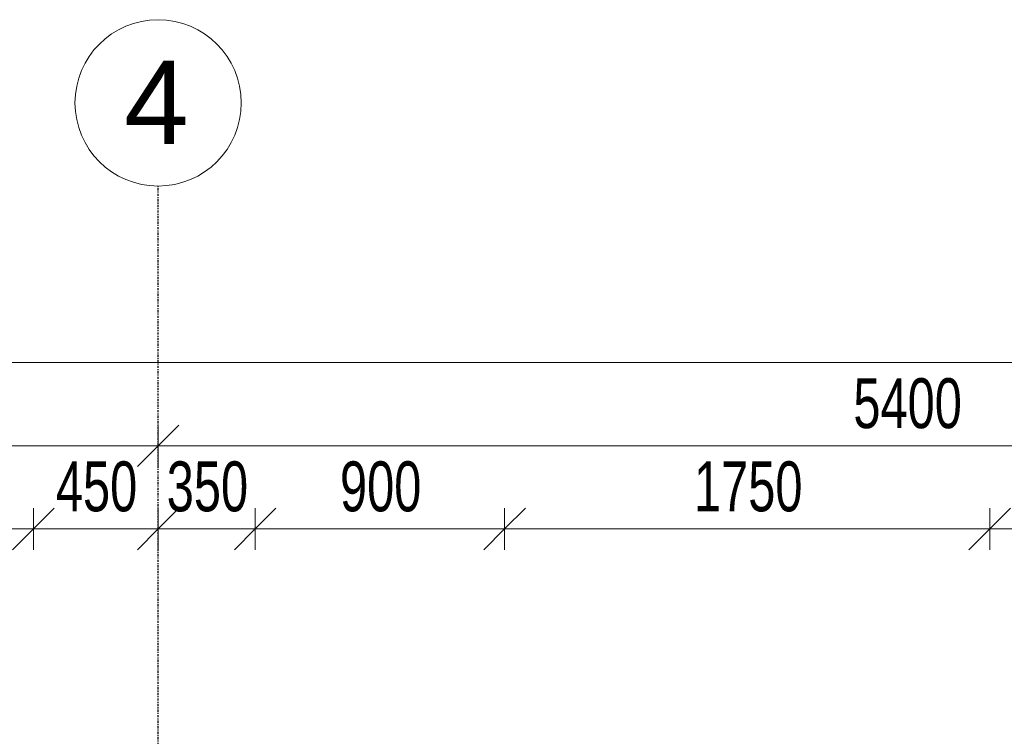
# Model space of a CAD drawing. Header units: millimetres. Extents: x -80560 to 110805, y -11020 to 52719.
# Tile 125 of 145: x 55995 to 59547, y 50135 to 52719. Entities that reach past the tile are written whole.
import ezdxf

# ---------------------------------------------------------------- set-up
doc = ezdxf.new("R2010")
doc.units = ezdxf.units.MM
doc.linetypes.add('CENTER2', pattern=[20, 8, -4, 4, -4])
for name, color, linetype, lineweight in [('A-ANNO-DIMS', 211, 'Continuous', 9), ('A-ANNO-DIMS-100', 211, 'Continuous', 9), ('S-GRID', 1, 'Continuous', 9), ('S-GRID-IDEN', 1, 'Continuous', 9)]:
    doc.layers.add(name, color=color, linetype=linetype, lineweight=lineweight)
doc.styles.add('Arial_4', font='arial.ttf', dxfattribs={"height": 300})
doc.styles.add('Arial_5', font='arial.ttf', dxfattribs={"width": 0.7, "height": 180})
doc.dimstyles.new('n3o_1_8', dxfattribs={"dimscale": 304.8, "dimtxt": 183.646692, "dimasz": 0.492126, "dimexe": 0.246063, "dimexo": 0.0625, "dimgap": 0.032808, "dimtad": 1, "dimdec": 0, "dimdsep": 46, "dimtxsty": 'Arial_5', "dimblk1": 'OBLIQUE', "dimblk2": 'OBLIQUE', "dimsah": 1, "dimcen": 0.09, "dimdle": 0.246063, "dimazin": 0, "dimtfac": 1, "dimtdec": 4, "dimtix": 1, "dimtmove": 0, "dimatfit": 3, "dimfxl": 0.246063, "dimfxlon": 1, "dimtvp": 1, "dimtolj": 1, "dimtzin": 0, "dimarcsym": 2})

# ---------------------------------------------------------------- blocks, each defined once
blk = doc.blocks.new('Grid - r_3_0mm-316018-DO_03 derde verdieping')
at = {"layer": 'S-GRID-IDEN'}
blk.add_circle((0, 0), 3, dxfattribs=at)
blk = doc.blocks.new('DIMBLOCK44-DO_03 derde verdieping')
at = {"layer": 'A-ANNO-DIMS-100'}
for p, q in [((55144.8, 50882.3), (55219.8, 50957.3)), ((55144.8, 50807.3), (55144.8, 50957.3)), ((56044.8, 50882.3), (56119.8, 50957.3)), ((56044.8, 50807.3), (56044.8, 50957.3)), ((55144.8, 50882.3), (55069.8, 50807.3)), ((55144.8, 50882.3), (56044.8, 50882.3)), ((55144.8, 50882.3), (55144.8, 50807.3)), ((56044.8, 50882.3), (55969.8, 50807.3)), ((56044.8, 50882.3), (56044.8, 50807.3))]:
    blk.add_line(p, q, dxfattribs=at)
at = {"layer": 'A-ANNO-DIMS-100', "color": 0, "insert": (55450.7, 51126), "char_height": 180, "width": 345.821, "attachment_point": 1, "line_spacing_factor": 0.941778, "style": 'Arial_5'}
blk.add_mtext('900', dxfattribs=at)
blk = doc.blocks.new('_Oblique')
at = {"color": 0, "linetype": 'ByBlock', "lineweight": -2}
blk.add_line((-0.5, -0.5), (0.5, 0.5), dxfattribs=at)
blk = doc.blocks.new('DIMBLOCK45-DO_03 derde verdieping')
at = {"layer": 'A-ANNO-DIMS-100'}
for p, q in [((56044.8, 50882.3), (56119.8, 50957.3)), ((56044.8, 50807.3), (56044.8, 50957.3)), ((56494.8, 50882.3), (56569.8, 50957.3)), ((56494.8, 50957.3), (56494.8, 50807.3)), ((56494.8, 50882.3), (56494.8, 50957.3)), ((56044.8, 50882.3), (55969.8, 50807.3)), ((56044.8, 50882.3), (56494.8, 50882.3)), ((56044.8, 50882.3), (56044.8, 50807.3)), ((56494.8, 50882.3), (56419.8, 50807.3))]:
    blk.add_line(p, q, dxfattribs=at)
at = {"layer": 'A-ANNO-DIMS-100', "color": 0, "insert": (56125.7, 51126), "char_height": 180, "width": 345.821, "attachment_point": 1, "line_spacing_factor": 0.941778, "style": 'Arial_5'}
blk.add_mtext('450', dxfattribs=at)
blk = doc.blocks.new('DIMBLOCK46-DO_03 derde verdieping')
at = {"layer": 'A-ANNO-DIMS-100'}
for p, q in [((56494.8, 50882.3), (56569.8, 50957.3)), ((56494.8, 50957.3), (56494.8, 50807.3)), ((56494.8, 50882.3), (56494.8, 50957.3)), ((56844.8, 50882.3), (56919.8, 50957.3)), ((56844.8, 50807.3), (56844.8, 50957.3)), ((56494.8, 50882.3), (56419.8, 50807.3)), ((56494.8, 50882.3), (56844.8, 50882.3)), ((56844.8, 50882.3), (56769.8, 50807.3)), ((56844.8, 50882.3), (56844.8, 50807.3))]:
    blk.add_line(p, q, dxfattribs=at)
at = {"layer": 'A-ANNO-DIMS-100', "color": 0, "insert": (56525.7, 51126), "char_height": 180, "width": 345.821, "attachment_point": 1, "line_spacing_factor": 0.941778, "style": 'Arial_5'}
blk.add_mtext('350', dxfattribs=at)
blk = doc.blocks.new('DIMBLOCK47-DO_03 derde verdieping')
at = {"layer": 'A-ANNO-DIMS-100'}
for p, q in [((56844.8, 50882.3), (56919.8, 50957.3)), ((56844.8, 50807.3), (56844.8, 50957.3)), ((57744.8, 50882.3), (57819.8, 50957.3)), ((57744.8, 50807.3), (57744.8, 50957.3)), ((56844.8, 50882.3), (56769.8, 50807.3)), ((56844.8, 50882.3), (57744.8, 50882.3)), ((56844.8, 50882.3), (56844.8, 50807.3)), ((57744.8, 50882.3), (57669.8, 50807.3)), ((57744.8, 50882.3), (57744.8, 50807.3))]:
    blk.add_line(p, q, dxfattribs=at)
at = {"layer": 'A-ANNO-DIMS-100', "color": 0, "insert": (57150.7, 51126), "char_height": 180, "width": 345.821, "attachment_point": 1, "line_spacing_factor": 0.941778, "style": 'Arial_5'}
blk.add_mtext('900', dxfattribs=at)
blk = doc.blocks.new('DIMBLOCK48-DO_03 derde verdieping')
at = {"layer": 'A-ANNO-DIMS-100'}
for p, q in [((57744.8, 50882.3), (57819.8, 50957.3)), ((57744.8, 50807.3), (57744.8, 50957.3)), ((59494.8, 50882.3), (59569.8, 50957.3)), ((59494.8, 50807.3), (59494.8, 50957.3)), ((57744.8, 50882.3), (57669.8, 50807.3)), ((57744.8, 50882.3), (59494.8, 50882.3)), ((57744.8, 50882.3), (57744.8, 50807.3)), ((59494.8, 50882.3), (59419.8, 50807.3)), ((59494.8, 50882.3), (59494.8, 50807.3))]:
    blk.add_line(p, q, dxfattribs=at)
at = {"layer": 'A-ANNO-DIMS-100', "color": 0, "insert": (58427.7, 51126), "char_height": 180, "width": 461.094, "attachment_point": 1, "line_spacing_factor": 0.941778, "style": 'Arial_5'}
blk.add_mtext('1750', dxfattribs=at)
blk = doc.blocks.new('DIMBLOCK49-DO_03 derde verdieping')
at = {"layer": 'A-ANNO-DIMS-100'}
for p, q in [((59494.8, 50882.3), (59569.8, 50957.3)), ((59494.8, 50807.3), (59494.8, 50957.3)), ((60394.8, 50882.3), (60469.8, 50957.3)), ((60394.8, 50807.3), (60394.8, 50957.3)), ((59494.8, 50882.3), (59419.8, 50807.3)), ((59494.8, 50882.3), (60394.8, 50882.3)), ((59494.8, 50882.3), (59494.8, 50807.3)), ((60394.8, 50882.3), (60319.8, 50807.3)), ((60394.8, 50882.3), (60394.8, 50807.3))]:
    blk.add_line(p, q, dxfattribs=at)
at = {"layer": 'A-ANNO-DIMS-100', "color": 0, "insert": (59800.7, 51126), "char_height": 180, "width": 345.821, "attachment_point": 1, "line_spacing_factor": 0.941778, "style": 'Arial_5'}
blk.add_mtext('900', dxfattribs=at)
blk = doc.blocks.new('DIMBLOCK181-DO_03 derde verdieping')
at = {"layer": 'A-ANNO-DIMS-100'}
for p, q in [((51094.8, 51182.3), (51169.8, 51257.3)), ((51094.8, 51257.3), (51094.8, 51107.3)), ((51094.8, 51182.3), (51094.8, 51257.3)), ((56494.8, 51182.3), (56569.8, 51257.3)), ((56494.8, 51257.3), (56494.8, 51107.3)), ((56494.8, 51182.3), (56494.8, 51257.3)), ((51094.8, 51182.3), (51019.8, 51107.3)), ((51094.8, 51182.3), (56494.8, 51182.3)), ((56494.8, 51182.3), (56419.8, 51107.3))]:
    blk.add_line(p, q, dxfattribs=at)
at = {"layer": 'A-ANNO-DIMS-100', "color": 0, "insert": (53602.7, 51426), "char_height": 180, "width": 461.094, "attachment_point": 1, "line_spacing_factor": 0.941778, "style": 'Arial_5'}
blk.add_mtext('5400', dxfattribs=at)
blk = doc.blocks.new('DIMBLOCK182-DO_03 derde verdieping')
at = {"layer": 'A-ANNO-DIMS-100'}
for p, q in [((56494.8, 51182.3), (56569.8, 51257.3)), ((56494.8, 51257.3), (56494.8, 51107.3)), ((56494.8, 51182.3), (56494.8, 51257.3)), ((61894.8, 51182.3), (61969.8, 51257.3)), ((61894.8, 51257.3), (61894.8, 51107.3)), ((61894.8, 51182.3), (61894.8, 51257.3)), ((56494.8, 51182.3), (56419.8, 51107.3)), ((56494.8, 51182.3), (61894.8, 51182.3)), ((61894.8, 51182.3), (61819.8, 51107.3))]:
    blk.add_line(p, q, dxfattribs=at)
at = {"layer": 'A-ANNO-DIMS-100', "color": 0, "insert": (59002.7, 51426), "char_height": 180, "width": 461.094, "attachment_point": 1, "line_spacing_factor": 0.941778, "style": 'Arial_5'}
blk.add_mtext('5400', dxfattribs=at)
blk = doc.blocks.new('DIMBLOCK187-DO_03 derde verdieping')
at = {"layer": 'A-ANNO-DIMS-100'}
for p, q in [((35523.8, 51482.3), (35598.8, 51557.3)), ((35523.8, 51407.3), (35523.8, 51557.3)), ((73415.8, 51482.3), (73490.8, 51557.3)), ((73415.8, 51407.3), (73415.8, 51557.3)), ((35448.8, 51482.3), (73490.8, 51482.3)), ((35523.8, 51482.3), (35448.8, 51407.3)), ((35523.8, 51482.3), (35523.8, 51407.3)), ((73415.8, 51482.3), (73340.8, 51407.3)), ((73415.8, 51482.3), (73415.8, 51407.3))]:
    blk.add_line(p, q, dxfattribs=at)
at = {"layer": 'A-ANNO-DIMS-100', "color": 0, "insert": (54229.7, 51726), "char_height": 180, "width": 576.368, "attachment_point": 1, "line_spacing_factor": 0.941778, "style": 'Arial_5'}
blk.add_mtext('37892', dxfattribs=at)

msp = doc.modelspace()

# ---------------------------------------------------------------- linework, layer by layer
at = {"layer": 'S-GRID', "linetype": 'CENTER2', "lineweight": 25}
msp.add_line((56494.8, 4383.3), (56494.8, 52119.1), dxfattribs=at)

# ---------------------------------------------------------------- block references
at = {"layer": 'S-GRID-IDEN', "xscale": 99.99999999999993, "yscale": 99.99999999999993, "zscale": 99.99999999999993}
msp.add_blockref('Grid - r_3_0mm-316018-DO_03 derde verdieping', (56494.8, 52419.1), dxfattribs=at)

# ---------------------------------------------------------------- texts
at = {"layer": 'S-GRID-IDEN', "insert": (56372.2, 52570.9), "char_height": 300, "width": 288.607, "attachment_point": 1, "style": 'Arial_4'}
msp.add_mtext('4', dxfattribs=at)

# ---------------------------------------------------------------- dimensions: what is measured, and where the dimension line sits
at = {"layer": 'A-ANNO-DIMS'}
for base, p1, p2, override, picture, middle in [((73415.8, 51482.3), (35523.8, 51407.3), (73415.8, 51407.3), {"dimpost": '<>', "dimfxl": 37892}, 'DIMBLOCK187-DO_03 derde verdieping', (54469.8, 51584.3)), ((56494.8, 51182.3), (51094.8, 51257.3), (56494.8, 51257.3), {"dimpost": '<>', "dimfxl": 5400}, 'DIMBLOCK181-DO_03 derde verdieping', (53794.8, 51284.2)), ((61894.8, 51182.3), (56494.8, 51257.3), (61894.8, 51257.3), {"dimpost": '<>', "dimfxl": 5400}, 'DIMBLOCK182-DO_03 derde verdieping', (59194.8, 51284.2)), ((56044.8, 50882.3), (55144.8, 50807.3), (56044.8, 50807.3), {"dimpost": '<>', "dimfxl": 900}, 'DIMBLOCK44-DO_03 derde verdieping', (55594.8, 50984.2)), ((56494.8, 50882.3), (56044.8, 50807.3), (56494.8, 50957.3), {"dimpost": '<>', "dimfxl": 474.341649}, 'DIMBLOCK45-DO_03 derde verdieping', (56269.8, 50984.2)), ((56844.8, 50882.3), (56494.8, 50957.3), (56844.8, 50807.3), {"dimpost": '<>', "dimfxl": 380.788655}, 'DIMBLOCK46-DO_03 derde verdieping', (56669.8, 50984.3)), ((57744.8, 50882.3), (56844.8, 50807.3), (57744.8, 50807.3), {"dimpost": '<>', "dimfxl": 900}, 'DIMBLOCK47-DO_03 derde verdieping', (57294.8, 50984.2)), ((59494.8, 50882.3), (57744.8, 50807.3), (59494.8, 50807.3), {"dimpost": '<>', "dimfxl": 1750}, 'DIMBLOCK48-DO_03 derde verdieping', (58619.8, 50984.2)), ((60394.8, 50882.3), (59494.8, 50807.3), (60394.8, 50807.3), {"dimpost": '<>', "dimfxl": 900}, 'DIMBLOCK49-DO_03 derde verdieping', (59944.8, 50984.2))]:
    dim = msp.add_linear_dim(base=base, p1=p1, p2=p2, dimstyle='n3o_1_8', override=override, dxfattribs=at)
    dim.commit()
    dim.dimension.update_dxf_attribs({"geometry": picture, "text_midpoint": middle})

doc.saveas('drawing.dxf')
